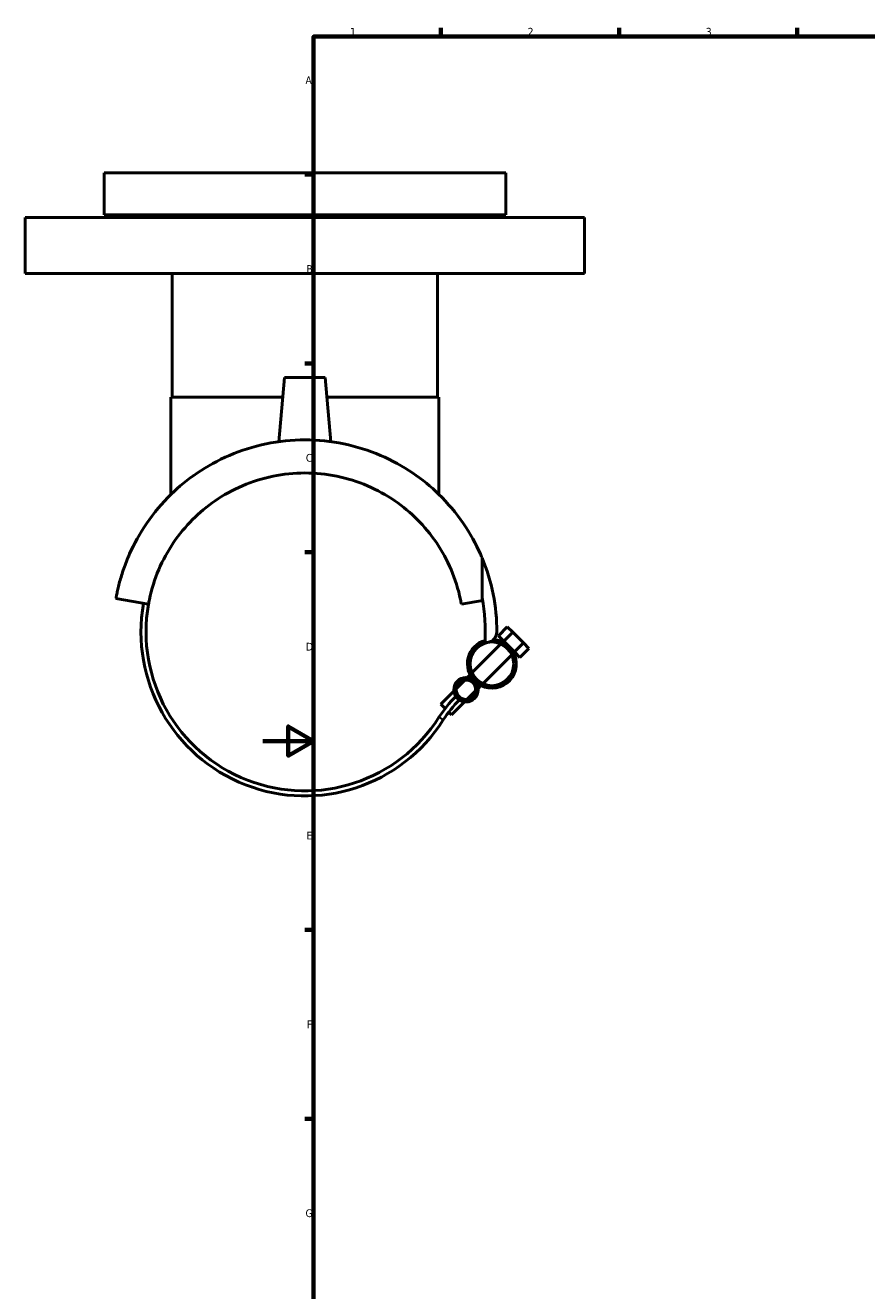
# Model space of a CAD drawing. Header units: millimetres. Extents: x -93 to 990, y -292 to 1679.
# Tile 2 of 6: x -93 to 238, y 81 to 578. Entities that reach past the tile are written whole.
import ezdxf

# ---------------------------------------------------------------- set-up
doc = ezdxf.new("R2010")
doc.units = ezdxf.units.MM
for name, color, linetype, lineweight in [('Border (ANSI)', 7, 'Continuous', 70), ('Visible (ANSI)', 7, 'Continuous', 50), ('Visible Narrow (ANSI)', 7, 'Continuous', 35)]:
    doc.layers.add(name, color=color, linetype=linetype, lineweight=lineweight)
doc.styles.add('Note Text (ANSI)', font='tahoma.ttf')

# ---------------------------------------------------------------- blocks, each defined once
blk = doc.blocks.new('Borders Default Border')
at = {"layer": 'Border (ANSI)'}
for p, q in [((70.08, 574), (70.08, 577.45)), ((140.17, 574), (140.17, 577.45)), ((210.25, 574), (210.25, 577.45)), ((20, 519.75), (16.55, 519.75)), ((20, 445.5), (16.55, 445.5)), ((20, 371.25), (16.55, 371.25)), ((20, 222.75), (16.55, 222.75)), ((20, 148.5), (16.55, 148.5))]:
    blk.add_line(p, q, dxfattribs=at)
at = {"layer": 'Border (ANSI)', "flags": 128}
for points in [[(20, 20), (20, 574), (821, 574), (821, 20), (20, 20)], [(0, 297), (20, 297), (10, 302.77), (10, 291.23), (20, 297)]]:
    blk.add_lwpolyline(points, dxfattribs=at)
at = {"layer": 'Border (ANSI)', "char_height": 3.05, "attachment_point": 7, "style": 'Note Text (ANSI)'}
for s, insert in [('1', (34.35, 574.4)), ('2', (104.2, 574.4)), ('3', (174.26, 574.34)), ('A', (16.78, 555.35)), ('B', (17.15, 481.1)), ('C', (16.95, 406.8)), ('D', (16.96, 332.6)), ('E', (17.21, 258.35)), ('F', (17.29, 184.1)), ('G', (16.81, 109.79))]:
    blk.add_mtext(s, dxfattribs=dict(at, insert=insert))

msp = doc.modelspace()

# ---------------------------------------------------------------- linework, layer by layer
at = {"layer": 'Visible (ANSI)'}
for p, q in [((-62.431, 520.427), (95.569, 520.427)), ((-62.431, 520.427), (-62.431, 503.927)), ((95.569, 520.427), (95.569, 503.927)), ((-93.431, 502.927), (126.569, 502.927)), ((-93.431, 502.927), (-93.431, 480.927)), ((-62.431, 503.927), (95.569, 503.927)), ((-44.331, 503.927), (-44.331, 502.927)), ((77.469, 503.927), (77.469, 502.927)), ((126.569, 502.927), (126.569, 480.927)), ((-93.431, 480.927), (126.569, 480.927)), ((-35.631, 480.927), (-35.631, 432.177)), ((68.769, 480.927), (68.769, 432.177)), ((8.569, 439.927), (6.365, 414.735)), ((24.569, 439.927), (8.569, 439.927)), ((24.569, 439.927), (26.773, 414.735)), ((-36.131, 432.177), (7.891, 432.177)), ((-36.131, 432.177), (-36.131, 393.992)), ((25.247, 432.177), (69.269, 432.177)), ((69.269, 432.177), (69.269, 393.992)), ((86.246, 353.31), (86.246, 369.004)), ((-44.981, 350.78), (-57.784, 353.038)), ((86.441, 352.248), (78.12, 350.78)), ((92.644, 338.414), (96.179, 341.95)), ((94.765, 336.293), (92.644, 338.414)), ((94.765, 336.293), (98.301, 339.829)), ((96.179, 341.95), (98.301, 339.829)), ((98.301, 339.829), (102.543, 335.586)), ((82.278, 323.806), (93.676, 335.204)), ((94.425, 335.953), (94.765, 336.293)), ((96.887, 334.172), (94.765, 336.293)), ((99.008, 332.051), (96.887, 334.172)), ((99.008, 332.051), (102.543, 335.586)), ((101.129, 329.929), (104.665, 333.465)), ((102.543, 335.586), (104.665, 333.465)), ((86.521, 319.563), (97.919, 330.961)), ((98.668, 331.711), (99.008, 332.051)), ((101.129, 329.929), (99.008, 332.051)), ((76.145, 317.673), (79.444, 320.972)), ((80.444, 321.972), (81.529, 323.057)), ((84.687, 317.73), (85.771, 318.814)), ((70.016, 311.544), (75.145, 316.673)), ((80.388, 313.431), (83.687, 316.729)), ((71.723, 309.838), (70.016, 311.544)), ((74.259, 307.302), (79.388, 312.43)), ((74.259, 307.302), (73.15, 308.411))]:
    msp.add_line(p, q, dxfattribs=at)
for centre, radius in [((90.098, 327.384), 8.6), ((79.916, 317.201), 4.8), ((79.916, 317.201), 3.8)]:
    msp.add_circle(centre, radius, dxfattribs=at)
for centre, radius, start, end in [((16.569, 339.927), 75.5, 0, 22.65111), ((16.569, 339.927), 70.95, 356.6934, 10.87225), ((16.569, 339.927), 64.5, 170, 327.52707), ((16.569, 339.927), 62.5, 170, 327.52707), ((87.941, 339.927), 4.128, 262.47917, 0), ((90.098, 327.384), 9.6, 106.06622, 225), ((90.098, 327.384), 9.6, 225, 85.76009), ((110.029, 280.449), 48.281, 135, 147.52707), ((110.029, 280.449), 46.281, 135, 147.52707)]:
    msp.add_arc(centre, radius, start, end, dxfattribs=at)
for points, knots in [([(16.569, 415.427), (11.46, 415.427), (6.303, 414.901), (-3.712, 412.832), (-8.571, 411.29), (-17.666, 407.401), (-21.914, 405.049), (-29.594, 399.85), (-33.027, 397.003), (-39.695, 390.534), (-42.943, 386.64), (-48.432, 378.639), (-50.674, 374.529), (-53.306, 368.605), (-54.058, 366.684), (-55.345, 363.002), (-55.88, 361.239), (-56.54, 358.796), (-56.734, 358.021), (-57.078, 356.566), (-57.228, 355.885), (-57.481, 354.667), (-57.584, 354.129), (-57.735, 353.315), (-57.784, 353.038), (-57.784, 353.038)], [13.722134, 13.722134, 13.722134, 13.722134, 15.2548333, 15.2548333, 16.7875327, 16.7875327, 18.320232, 18.320232, 19.8529313, 19.8529313, 21.7507655, 21.7507655, 23.6485997, 23.6485997, 24.5975168, 24.5975168, 25.5464339, 25.5464339, 26.0208924, 26.0208924, 26.495351, 26.495351, 26.9698095, 26.9698095, 27.4442681, 27.4442681, 27.4442681, 27.4442681]), ([(86.246, 369.004), (86.028, 369.525), (85.802, 370.051), (83.812, 374.529), (81.571, 378.639), (76.082, 386.64), (72.833, 390.534), (66.166, 397.003), (62.732, 399.85), (55.052, 405.049), (50.804, 407.401), (41.71, 411.29), (36.851, 412.832), (26.835, 414.901), (21.678, 415.427), (16.569, 415.427)], [3.5412554, 3.5412554, 3.5412554, 3.5412554, 3.7956684, 3.7956684, 5.6935026, 5.6935026, 7.5913368, 7.5913368, 9.1240361, 9.1240361, 10.6567354, 10.6567354, 12.1894347, 12.1894347, 13.722134, 13.722134, 13.722134, 13.722134]), ([(-44.981, 350.78), (-44.872, 351.401), (-44.753, 352.018), (-43.776, 356.728), (-42.529, 360.671), (-39.334, 368.171), (-37.383, 371.729), (-32.894, 378.341), (-30.354, 381.392), (-25.013, 386.733), (-22.036, 389.241), (-15.451, 393.75), (-11.843, 395.751), (-4.189, 399.026), (-0.133, 400.303), (8.162, 402.004), (12.402, 402.427), (16.569, 402.427)], [1.1108364, 1.1108364, 1.1108364, 1.1108364, 1.3065983, 1.3065983, 2.6131965, 2.6131965, 3.9197948, 3.9197948, 5.2263931, 5.2263931, 6.4766465, 6.4766465, 7.7268999, 7.7268999, 8.9771533, 8.9771533, 10.2274068, 10.2274068, 10.2274068, 10.2274068]), ([(16.569, 402.427), (20.737, 402.427), (24.976, 402.004), (33.271, 400.303), (37.327, 399.026), (44.982, 395.751), (48.589, 393.75), (55.174, 389.241), (58.152, 386.733), (63.493, 381.392), (66.033, 378.341), (70.522, 371.729), (72.472, 368.171), (75.667, 360.671), (76.914, 356.728), (77.892, 352.018), (78.01, 351.401), (78.12, 350.78)], [10.2274068, 10.2274068, 10.2274068, 10.2274068, 11.4776602, 11.4776602, 12.7279136, 12.7279136, 13.978167, 13.978167, 15.2284204, 15.2284204, 16.5350187, 16.5350187, 17.841617, 17.841617, 19.1482152, 19.1482152, 19.3439771, 19.3439771, 19.3439771, 19.3439771])]:
    msp.add_open_spline(points, degree=3, knots=knots, dxfattribs=at)
at = {"layer": 'Visible Narrow (ANSI)'}
msp.add_line((69.307, 306.364), (70.974, 305.304), dxfattribs=at)

# ---------------------------------------------------------------- block references
msp.add_blockref('Borders Default Border', (0, 0))

doc.saveas('drawing.dxf')
